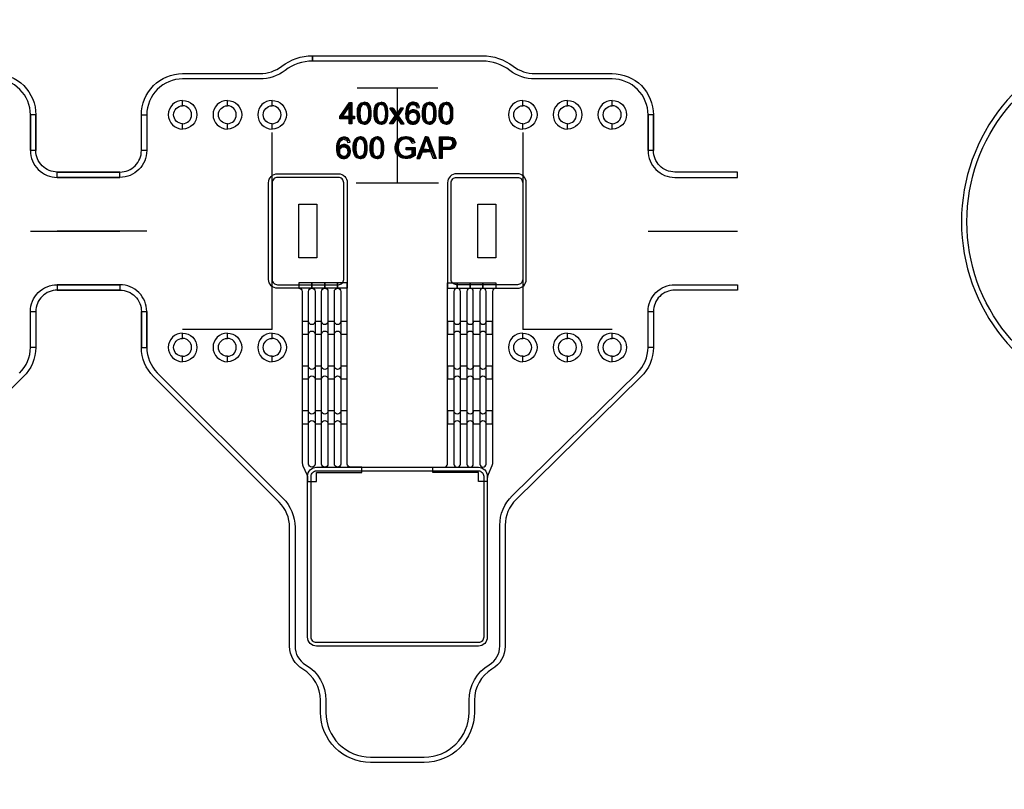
# Model space of a CAD drawing. Extents: x -63500 to 63500, y -63500 to 63500.
# Tile 27 of 256: x -20611 to -15111, y -32822 to -28521. Entities that reach past the tile are written whole.
import ezdxf

# ---------------------------------------------------------------- set-up
doc = ezdxf.new("R2010")
doc.units = 13
doc.header["$MEASUREMENT"] = 0
for name, color, linetype in [('1_Metal', 2, 'Continuous'), ('2_Electrodes', 5, 'Continuous'), ('3_Outline', 4, 'Continuous')]:
    doc.layers.add(name, color=color, linetype=linetype)
doc.styles.get("Standard").update_dxf_attribs({"font": 'arial.ttf'})

msp = doc.modelspace()

# ---------------------------------------------------------------- linework, layer by layer
for p, q in [((-18726, -28901.9), (-18276, -28901.9)), ((-18501, -29431.9), (-18501, -28901.9)), ((-19201, -30251.9), (-19201, -29151.9)), ((-17801, -29151.9), (-17801, -30251.9)), ((-18731, -29431.9), (-18271, -29431.9)), ((-20551, -29701.9), (-20051, -29701.9)), ((-19901, -29701.9), (-20401, -29701.9)), ((-17101, -29701.9), (-16601, -29701.9)), ((-19451, -30251.9), (-19701, -30251.9)), ((-19201, -30251.9), (-19451, -30251.9)), ((-17551, -30251.9), (-17801, -30251.9)), ((-17301, -30251.9), (-17551, -30251.9))]:
    msp.add_line(p, q)
for points in [[(-19051, -29851.9), (-19051, -29551.9), (-18951, -29551.9), (-18951, -29851.9)], [(-18051, -29851.9), (-18051, -29551.9), (-17951, -29551.9), (-17951, -29851.9)]]:
    msp.add_lwpolyline(points, close=True)
for radius in [50000, 47500, 45000]:
    msp.add_circle((0, 0), radius)
at = {"layer": '1_Metal'}
msp.add_line((-18781, -30021.9), (-18781, -30021.9), dxfattribs=at)
for points in [[(-50000, 0, 1), (50000, 0), (51000, 0, -1), (-51000, 0)], [(-19221, -29431.9, -0.414214), (-19171, -29381.9), (-18831, -29381.9, -0.414214), (-18781, -29431.9), (-18781, -30021.9), (-19171, -30021.9, -0.414214), (-19221, -29971.9)], [(-17781, -29431.9, 0.414214), (-17831, -29381.9), (-18171, -29381.9, 0.414214), (-18221, -29431.9), (-18221, -30021.9), (-17831, -30021.9, 0.414214), (-17781, -29971.9)], [(-18953, -31101.9), (-18953, -31051.9), (-18699, -31051.9), (-18699, -31021.9), (-18763, -31021.9, -0.414214), (-18781, -31003.9), (-18781, -29991.9), (-18835, -29991.9), (-18835, -30021.9, -0.414214), (-18817, -30039.9), (-18817, -31003.9, -1), (-18853, -31003.9), (-18853, -30039.9, -0.414214), (-18835, -30021.9), (-18835, -30021.9), (-18835, -29991.9), (-18907, -29991.9), (-18907, -30021.9, -0.414214), (-18889, -30039.9), (-18889, -31003.9, -1), (-18925, -31003.9), (-18925, -30039.9, -0.414214), (-18907, -30021.9), (-18907, -30021.9), (-18907, -29991.9), (-18979, -29991.9), (-18979, -30021.9, -0.414214), (-18961, -30039.9), (-18961, -31003.9, -1), (-18997, -31003.9), (-18997, -30039.9, -0.414214), (-18979, -30021.9), (-18979, -30021.9), (-18979, -29991.9), (-19051, -29991.9), (-19051, -30021.9, -0.414214), (-19033, -30039.9), (-19033, -30993.4, 0.104248), (-19028.7, -31013.6), (-19007.2, -31062.3, -0.104248), (-19003, -31082.5), (-19003, -31101.9)], [(-18049, -31101.9), (-18049, -31051.9), (-18303, -31051.9), (-18303, -31021.9), (-18239, -31021.9, 0.414214), (-18221, -31003.9), (-18221, -29991.9), (-18167, -29991.9), (-18167, -30021.9, 0.414214), (-18185, -30039.9), (-18185, -31003.9, 1), (-18149, -31003.9), (-18149, -30039.9, 0.414214), (-18167, -30021.9), (-18167, -30021.9), (-18167, -29991.9), (-18095, -29991.9), (-18095, -30021.9, 0.414214), (-18113, -30039.9), (-18113, -31003.9, 1), (-18077, -31003.9), (-18077, -30039.9, 0.414214), (-18095, -30021.9), (-18095, -30021.9), (-18095, -29991.9), (-18023, -29991.9), (-18023, -30021.9, 0.414214), (-18041, -30039.9), (-18041, -31003.9, 1), (-18005, -31003.9), (-18005, -30039.9, 0.414214), (-18023, -30021.9), (-18023, -30021.9), (-18023, -29991.9), (-17951, -29991.9), (-17951, -30021.9, 0.414214), (-17969, -30039.9), (-17969, -30993.4, -0.104248), (-17973.2, -31013.6), (-17994.7, -31062.3, 0.104248), (-17999, -31082.5), (-17999, -31101.9)], [(-18997, -30206.7), (-19033, -30206.7), (-19033, -30278.7), (-18997, -30278.7, -0.414214), (-18979, -30260.7), (-18979, -30260.7, -0.414214), (-18961, -30278.7), (-18925, -30278.7, -0.414214), (-18907, -30260.7), (-18907, -30260.7, -0.414214), (-18889, -30278.7), (-18853, -30278.7, -0.414214), (-18835, -30260.7), (-18835, -30260.7, -0.414214), (-18817, -30278.7), (-18781, -30278.7), (-18781, -30206.7), (-18817, -30206.7, -0.414214), (-18835, -30224.7), (-18835, -30224.7, -0.414214), (-18853, -30206.7), (-18889, -30206.7, -0.414214), (-18907, -30224.7), (-18907, -30224.7, -0.414214), (-18925, -30206.7), (-18961, -30206.7, -0.414214), (-18979, -30224.7), (-18979, -30224.7, -0.414214)], [(-18185, -30206.7), (-18221, -30206.7), (-18221, -30278.7), (-18185, -30278.7, -0.414214), (-18167, -30260.7), (-18167, -30260.7, -0.414214), (-18149, -30278.7), (-18113, -30278.7, -0.414214), (-18095, -30260.7), (-18095, -30260.7, -0.414214), (-18077, -30278.7), (-18041, -30278.7, -0.414214), (-18023, -30260.7), (-18023, -30260.7, -0.414214), (-18005, -30278.7), (-17969, -30278.7), (-17969, -30206.7), (-18005, -30206.7, -0.414214), (-18023, -30224.7), (-18023, -30224.7, -0.414214), (-18041, -30206.7), (-18077, -30206.7, -0.414214), (-18095, -30224.7), (-18095, -30224.7, -0.414214), (-18113, -30206.7), (-18149, -30206.7, -0.414214), (-18167, -30224.7), (-18167, -30224.7, -0.414214)], [(-18997, -30456.7), (-19033, -30456.7), (-19033, -30528.7), (-18997, -30528.7, -0.414214), (-18979, -30510.7), (-18979, -30510.7, -0.414214), (-18961, -30528.7), (-18925, -30528.7, -0.414214), (-18907, -30510.7), (-18907, -30510.7, -0.414214), (-18889, -30528.7), (-18853, -30528.7, -0.414214), (-18835, -30510.7), (-18835, -30510.7, -0.414214), (-18817, -30528.7), (-18781, -30528.7), (-18781, -30456.7), (-18817, -30456.7, -0.414214), (-18835, -30474.7), (-18835, -30474.7, -0.414214), (-18853, -30456.7), (-18889, -30456.7, -0.414214), (-18907, -30474.7), (-18907, -30474.7, -0.414214), (-18925, -30456.7), (-18961, -30456.7, -0.414214), (-18979, -30474.7), (-18979, -30474.7, -0.414214)], [(-18185, -30456.7), (-18221, -30456.7), (-18221, -30528.7), (-18185, -30528.7, -0.414214), (-18167, -30510.7), (-18167, -30510.7, -0.414214), (-18149, -30528.7), (-18113, -30528.7, -0.414214), (-18095, -30510.7), (-18095, -30510.7, -0.414214), (-18077, -30528.7), (-18041, -30528.7, -0.414214), (-18023, -30510.7), (-18023, -30510.7, -0.414214), (-18005, -30528.7), (-17969, -30528.7), (-17969, -30456.7), (-18005, -30456.7, -0.414214), (-18023, -30474.7), (-18023, -30474.7, -0.414214), (-18041, -30456.7), (-18077, -30456.7, -0.414214), (-18095, -30474.7), (-18095, -30474.7, -0.414214), (-18113, -30456.7), (-18149, -30456.7, -0.414214), (-18167, -30474.7), (-18167, -30474.7, -0.414214)], [(-18997, -30706.7), (-19033, -30706.7), (-19033, -30778.7), (-18997, -30778.7, -0.414214), (-18979, -30760.7), (-18979, -30760.7, -0.414214), (-18961, -30778.7), (-18925, -30778.7, -0.414214), (-18907, -30760.7), (-18907, -30760.7, -0.414214), (-18889, -30778.7), (-18853, -30778.7, -0.414214), (-18835, -30760.7), (-18835, -30760.7, -0.414214), (-18817, -30778.7), (-18781, -30778.7), (-18781, -30706.7), (-18817, -30706.7, -0.414214), (-18835, -30724.7), (-18835, -30724.7, -0.414214), (-18853, -30706.7), (-18889, -30706.7, -0.414214), (-18907, -30724.7), (-18907, -30724.7, -0.414214), (-18925, -30706.7), (-18961, -30706.7, -0.414214), (-18979, -30724.7), (-18979, -30724.7, -0.414214)], [(-18185, -30706.7), (-18221, -30706.7), (-18221, -30778.7), (-18185, -30778.7, -0.414214), (-18167, -30760.7), (-18167, -30760.7, -0.414214), (-18149, -30778.7), (-18113, -30778.7, -0.414214), (-18095, -30760.7), (-18095, -30760.7, -0.414214), (-18077, -30778.7), (-18041, -30778.7, -0.414214), (-18023, -30760.7), (-18023, -30760.7, -0.414214), (-18005, -30778.7), (-17969, -30778.7), (-17969, -30706.7), (-18005, -30706.7, -0.414214), (-18023, -30724.7), (-18023, -30724.7, -0.414214), (-18041, -30706.7), (-18077, -30706.7, -0.414214), (-18095, -30724.7), (-18095, -30724.7, -0.414214), (-18113, -30706.7), (-18149, -30706.7, -0.414214), (-18167, -30724.7), (-18167, -30724.7, -0.414214)], [(-18049, -31021.9, -0.414214), (-17999, -31071.9), (-17999, -31971.9, -0.414214), (-18049, -32021.9), (-18953, -32021.9, -0.414214), (-19003, -31971.9), (-19003, -31071.9, -0.414214), (-18953, -31021.9), (-18049, -31021.9)]]:
    msp.add_lwpolyline(points, format="xyb", close=True, dxfattribs=at)
for points in [[(-18756.2, -29102.5), (-18770.7, -29102.5), (-18770.7, -29006.4), (-18808.3, -29060.2), (-18770.7, -29060.2), (-18770.7, -29074.2), (-18823.1, -29074.2), (-18823.1, -29060.8), (-18768.1, -28982.6), (-18756.2, -28982.6), (-18756.2, -29060.2), (-18740.1, -29060.2), (-18740.1, -29074.2), (-18756.2, -29074.2)], [(-18686.4, -29104.2), (-18692.6, -29104.2), (-18704.5, -29100.4), (-18712.3, -29093.4), (-18718.7, -29083.6), (-18722.9, -29070.6), (-18724.8, -29057.1), (-18724.8, -29032.4), (-18723.2, -29017.3), (-18719, -29004.4), (-18711.6, -28992.9), (-18702.7, -28986), (-18692.7, -28982.5), (-18686.4, -28982.4), (-18686.4, -28994.4), (-18692.5, -28995.3), (-18699.3, -28999.2), (-18705.3, -29007.7), (-18708.4, -29019.1), (-18709.7, -29029), (-18710.3, -29038.7), (-18710.3, -29048.3), (-18709.8, -29057.2), (-18708.9, -29066), (-18706.8, -29075.6), (-18703.3, -29083.1), (-18697.8, -29088.8), (-18691.9, -29091.7), (-18686.4, -29092.6)], [(-18686.4, -29104.2), (-18680.2, -29104.2), (-18668.3, -29100.4), (-18660.5, -29093.4), (-18654, -29083.6), (-18649.8, -29070.6), (-18647.9, -29057.1), (-18647.9, -29032.4), (-18649.6, -29017.3), (-18653.8, -29004.4), (-18661.1, -28992.9), (-18670, -28986), (-18680, -28982.5), (-18686.4, -28982.4), (-18686.4, -28994.4), (-18680.3, -28995.3), (-18673.4, -28999.2), (-18667.4, -29007.7), (-18664.3, -29019.1), (-18663, -29029), (-18662.4, -29038.7), (-18662.4, -29048.3), (-18662.9, -29057.2), (-18663.9, -29066), (-18665.9, -29075.6), (-18669.5, -29083.1), (-18675, -29088.8), (-18680.8, -29091.7), (-18686.4, -29092.6)], [(-18592.5, -29104.2), (-18598.7, -29104.2), (-18610.6, -29100.4), (-18618.4, -29093.4), (-18624.9, -29083.6), (-18629.1, -29070.6), (-18630.9, -29057.1), (-18630.9, -29032.4), (-18629.3, -29017.3), (-18625.1, -29004.4), (-18617.8, -28992.9), (-18608.9, -28986), (-18598.8, -28982.5), (-18592.5, -28982.4), (-18592.5, -28994.4), (-18598.6, -28995.3), (-18605.5, -28999.2), (-18611.5, -29007.7), (-18614.6, -29019.1), (-18615.9, -29029), (-18616.5, -29038.7), (-18616.5, -29048.3), (-18616, -29057.2), (-18615, -29066), (-18613, -29075.6), (-18609.4, -29083.1), (-18603.9, -29088.8), (-18598.1, -29091.7), (-18592.5, -29092.6)], [(-18592.5, -29104.2), (-18586.3, -29104.2), (-18574.4, -29100.4), (-18566.6, -29093.4), (-18560.2, -29083.6), (-18556, -29070.6), (-18554.1, -29057.1), (-18554.1, -29032.4), (-18555.7, -29017.3), (-18559.9, -29004.4), (-18567.2, -28992.9), (-18576.2, -28986), (-18586.2, -28982.5), (-18592.5, -28982.4), (-18592.5, -28994.4), (-18586.4, -28995.3), (-18579.5, -28999.2), (-18573.6, -29007.7), (-18570.4, -29019.1), (-18569.1, -29029), (-18568.5, -29038.7), (-18568.5, -29048.3), (-18569, -29057.2), (-18570, -29066), (-18572.1, -29075.6), (-18575.6, -29083.1), (-18581.1, -29088.8), (-18586.9, -29091.7), (-18592.5, -29092.6)], [(-18392.6, -29013), (-18378, -29011.5), (-18380.9, -28999.9), (-18387.8, -28991), (-18395.4, -28985.4), (-18404.4, -28982.5), (-18411.1, -28982.1), (-18416.7, -28982.3), (-18424, -28983.5), (-18432.5, -28987.1), (-18439.4, -28992.6), (-18446.3, -29001.5), (-18450, -29010), (-18452.9, -29020.5), (-18454.6, -29031.1), (-18455.3, -29046.2), (-18454.9, -29057.6), (-18453.5, -29068.5), (-18451.1, -29077.5), (-18447.2, -29085.9), (-18442.1, -29092.6), (-18436.4, -29097.5), (-18428.1, -29102), (-18420, -29104.1), (-18413.7, -29104.5), (-18407.7, -29104.1), (-18400.6, -29102.4), (-18394, -29099.3), (-18388.4, -29094.9), (-18383.5, -29089.1), (-18379.8, -29082.2), (-18377.3, -29074.9), (-18376.1, -29066.8), (-18376.1, -29059.6), (-18377.5, -29051.1), (-18380, -29044.6), (-18383.9, -29038.3), (-18388.9, -29033.1), (-18395.6, -29028.4), (-18402, -29025.9), (-18406.9, -29024.9), (-18411.4, -29024.7), (-18414.5, -29024.8), (-18418.2, -29025.3), (-18421.7, -29026.2), (-18426.7, -29028.2), (-18432, -29031.4), (-18435.4, -29034.4), (-18438.9, -29038.2), (-18440.6, -29040.5), (-18438.2, -29066.1), (-18438.2, -29061.1), (-18437.7, -29057.3), (-18436.5, -29053.1), (-18433.5, -29047.5), (-18429.5, -29043.1), (-18424.3, -29039.7), (-18417.5, -29037.8), (-18412.1, -29037.8), (-18405.3, -29039.3), (-18398.9, -29043.7), (-18394.7, -29049), (-18392.1, -29055.5), (-18391.2, -29062.7), (-18391.2, -29068), (-18392.7, -29075.5), (-18395.2, -29081.3), (-18399.4, -29086.9), (-18404.7, -29090.2), (-18410.1, -29092), (-18413.9, -29092.4), (-18419.2, -29091.7), (-18424.4, -29089.7), (-18430.3, -29085.4), (-18434.5, -29079.4), (-18437.3, -29072), (-18438.2, -29066.1), (-18440.6, -29040.5), (-18440.6, -29035.3), (-18440, -29029.4), (-18438.8, -29020.8), (-18436.3, -29012.7), (-18432.8, -29005.9), (-18428.2, -29000.4), (-18423.8, -28997), (-18419, -28994.8), (-18413.5, -28994.2), (-18408.9, -28994.6), (-18403.4, -28996.5), (-18398.7, -29000.1), (-18395.2, -29005.4), (-18392.6, -29013)], [(-18322.8, -29104.2), (-18329, -29104.2), (-18340.9, -29100.4), (-18348.7, -29093.4), (-18355.2, -29083.6), (-18359.4, -29070.6), (-18361.3, -29057.1), (-18361.3, -29032.4), (-18359.6, -29017.3), (-18355.4, -29004.4), (-18348.1, -28992.9), (-18339.2, -28986), (-18329.2, -28982.5), (-18322.8, -28982.4), (-18322.8, -28994.4), (-18328.9, -28995.3), (-18335.8, -28999.2), (-18341.8, -29007.7), (-18344.9, -29019.1), (-18346.2, -29029), (-18346.8, -29038.7), (-18346.8, -29048.3), (-18346.3, -29057.2), (-18345.3, -29066), (-18343.3, -29075.6), (-18339.7, -29083.1), (-18334.2, -29088.8), (-18328.4, -29091.7), (-18322.8, -29092.6)], [(-18322.8, -29104.2), (-18316.6, -29104.2), (-18304.8, -29100.4), (-18296.9, -29093.4), (-18290.5, -29083.6), (-18286.3, -29070.6), (-18284.4, -29057.1), (-18284.4, -29032.4), (-18286, -29017.3), (-18290.3, -29004.4), (-18297.6, -28992.9), (-18306.5, -28986), (-18316.5, -28982.5), (-18322.8, -28982.4), (-18322.8, -28994.4), (-18316.7, -28995.3), (-18309.9, -28999.2), (-18303.9, -29007.7), (-18300.8, -29019.1), (-18299.5, -29029), (-18298.9, -29038.7), (-18298.9, -29048.3), (-18299.4, -29057.2), (-18300.3, -29066), (-18302.4, -29075.6), (-18305.9, -29083.1), (-18311.4, -29088.8), (-18317.3, -29091.7), (-18322.8, -29092.6)], [(-18229, -29104.2), (-18235.2, -29104.2), (-18247.1, -29100.4), (-18254.9, -29093.4), (-18261.3, -29083.6), (-18265.6, -29070.6), (-18267.4, -29057.1), (-18267.4, -29032.4), (-18265.8, -29017.3), (-18261.6, -29004.4), (-18254.3, -28992.9), (-18245.4, -28986), (-18235.3, -28982.5), (-18229, -28982.4), (-18229, -28994.4), (-18235.1, -28995.3), (-18242, -28999.2), (-18247.9, -29007.7), (-18251.1, -29019.1), (-18252.4, -29029), (-18253, -29038.7), (-18253, -29048.3), (-18252.5, -29057.2), (-18251.5, -29066), (-18249.5, -29075.6), (-18245.9, -29083.1), (-18240.4, -29088.8), (-18234.6, -29091.7), (-18229, -29092.6)], [(-18229, -29104.2), (-18222.8, -29104.2), (-18210.9, -29100.4), (-18203.1, -29093.4), (-18196.7, -29083.6), (-18192.4, -29070.6), (-18190.6, -29057.1), (-18190.6, -29032.4), (-18192.2, -29017.3), (-18196.4, -29004.4), (-18203.7, -28992.9), (-18212.6, -28986), (-18222.7, -28982.5), (-18229, -28982.4), (-18229, -28994.4), (-18222.9, -28995.3), (-18216, -28999.2), (-18210.1, -29007.7), (-18206.9, -29019.1), (-18205.6, -29029), (-18205, -29038.7), (-18205, -29048.3), (-18205.5, -29057.2), (-18206.5, -29066), (-18208.5, -29075.6), (-18212.1, -29083.1), (-18217.6, -29088.8), (-18223.4, -29091.7), (-18229, -29092.6)], [(-18542.5, -29015.8), (-18524.5, -29015.8), (-18504.4, -29045.9), (-18504.4, -29069.3), (-18526.9, -29102.7), (-18544.7, -29102.7), (-18513, -29057.8), (-18542.5, -29015.8)], [(-18466.2, -29015.8), (-18484.2, -29015.8), (-18504.4, -29045.9), (-18504.4, -29069.3), (-18481.8, -29102.7), (-18464, -29102.7), (-18495.7, -29057.8), (-18466.2, -29015.8)], [(-18779.8, -29207.3), (-18765.5, -29205.9), (-18768.4, -29194.5), (-18775.1, -29185.8), (-18782.5, -29180.4), (-18791.3, -29177.5), (-18797.9, -29177), (-18803.4, -29177.3), (-18810.6, -29178.5), (-18818.9, -29182), (-18825.6, -29187.4), (-18832.4, -29196.1), (-18836, -29204.4), (-18838.9, -29214.7), (-18840.5, -29225.1), (-18841.2, -29239.9), (-18840.8, -29251), (-18839.4, -29261.7), (-18837, -29270.5), (-18833.3, -29278.7), (-18828.3, -29285.3), (-18822.7, -29290.1), (-18814.5, -29294.5), (-18806.6, -29296.5), (-18800.5, -29297), (-18794.6, -29296.6), (-18787.7, -29294.9), (-18781.1, -29291.8), (-18775.7, -29287.5), (-18770.9, -29281.9), (-18767.2, -29275.1), (-18764.8, -29267.9), (-18763.7, -29260), (-18763.7, -29252.9), (-18765, -29244.7), (-18767.5, -29238.3), (-18771.3, -29232.1), (-18776.2, -29227), (-18782.7, -29222.4), (-18789, -29219.9), (-18793.8, -29219), (-18798.2, -29218.8), (-18801.3, -29218.9), (-18804.9, -29219.4), (-18808.2, -29220.3), (-18813.2, -29222.2), (-18818.3, -29225.3), (-18821.7, -29228.3), (-18825.2, -29232), (-18826.7, -29234.3), (-18824.4, -29259.3), (-18824.4, -29254.4), (-18823.9, -29250.8), (-18822.8, -29246.6), (-18819.9, -29241.1), (-18815.9, -29236.8), (-18810.9, -29233.5), (-18804.1, -29231.6), (-18798.9, -29231.6), (-18792.3, -29233.1), (-18785.9, -29237.4), (-18781.9, -29242.6), (-18779.3, -29248.9), (-18778.4, -29256), (-18778.4, -29261.2), (-18779.9, -29268.5), (-18782.4, -29274.3), (-18786.5, -29279.7), (-18791.6, -29283), (-18796.9, -29284.7), (-18800.7, -29285.1), (-18805.8, -29284.5), (-18811, -29282.4), (-18816.7, -29278.2), (-18820.8, -29272.4), (-18823.6, -29265.1), (-18824.4, -29259.3), (-18826.7, -29234.3), (-18826.7, -29229.2), (-18826.2, -29223.4), (-18825, -29215), (-18822.6, -29207), (-18819.1, -29200.4), (-18814.6, -29195), (-18810.3, -29191.7), (-18805.6, -29189.5), (-18800.2, -29188.9), (-18795.7, -29189.3), (-18790.3, -29191.2), (-18785.7, -29194.7), (-18782.3, -29199.9), (-18779.8, -29207.3)], [(-18708.9, -29297.2), (-18715.1, -29297.2), (-18727, -29293.3), (-18734.8, -29286.4), (-18741.2, -29276.6), (-18745.4, -29263.6), (-18747.3, -29250), (-18747.3, -29225.4), (-18745.7, -29210.3), (-18741.5, -29197.4), (-18734.2, -29185.8), (-18725.2, -29178.9), (-18715.2, -29175.4), (-18708.9, -29175.3), (-18708.9, -29187.3), (-18715, -29188.3), (-18721.9, -29192.1), (-18727.8, -29200.6), (-18731, -29212), (-18732.3, -29221.9), (-18732.8, -29231.7), (-18732.8, -29241.2), (-18732.4, -29250.2), (-18731.4, -29259), (-18729.3, -29268.5), (-18725.8, -29276), (-18720.3, -29281.7), (-18714.5, -29284.7), (-18708.9, -29285.6)], [(-18708.9, -29297.2), (-18702.7, -29297.2), (-18690.8, -29293.3), (-18683, -29286.4), (-18676.5, -29276.6), (-18672.3, -29263.6), (-18670.5, -29250), (-18670.5, -29225.4), (-18672.1, -29210.3), (-18676.3, -29197.4), (-18683.6, -29185.8), (-18692.5, -29178.9), (-18702.6, -29175.4), (-18708.9, -29175.3), (-18708.9, -29187.3), (-18702.8, -29188.3), (-18695.9, -29192.1), (-18689.9, -29200.6), (-18686.8, -29212), (-18685.5, -29221.9), (-18684.9, -29231.7), (-18684.9, -29241.2), (-18685.4, -29250.2), (-18686.4, -29259), (-18688.4, -29268.5), (-18692, -29276), (-18697.5, -29281.7), (-18703.3, -29284.7), (-18708.9, -29285.6)], [(-18615, -29297.2), (-18621.2, -29297.2), (-18633.1, -29293.3), (-18640.9, -29286.4), (-18647.4, -29276.6), (-18651.6, -29263.6), (-18653.4, -29250), (-18653.4, -29225.4), (-18651.8, -29210.3), (-18647.6, -29197.4), (-18640.3, -29185.8), (-18631.4, -29178.9), (-18621.4, -29175.4), (-18615, -29175.3), (-18615, -29187.3), (-18621.1, -29188.3), (-18628, -29192.1), (-18634, -29200.6), (-18637.1, -29212), (-18638.4, -29221.9), (-18639, -29231.7), (-18639, -29241.2), (-18638.5, -29250.2), (-18637.5, -29259), (-18635.5, -29268.5), (-18631.9, -29276), (-18626.4, -29281.7), (-18620.6, -29284.7), (-18615, -29285.6)], [(-18615, -29297.2), (-18608.8, -29297.2), (-18596.9, -29293.3), (-18589.1, -29286.4), (-18582.7, -29276.6), (-18578.5, -29263.6), (-18576.6, -29250), (-18576.6, -29225.4), (-18578.2, -29210.3), (-18582.4, -29197.4), (-18589.8, -29185.8), (-18598.7, -29178.9), (-18608.7, -29175.4), (-18615, -29175.3), (-18615, -29187.3), (-18608.9, -29188.3), (-18602.1, -29192.1), (-18596.1, -29200.6), (-18593, -29212), (-18591.6, -29221.9), (-18591.1, -29231.7), (-18591.1, -29241.2), (-18591.6, -29250.2), (-18592.5, -29259), (-18594.6, -29268.5), (-18598.1, -29276), (-18603.6, -29281.7), (-18609.5, -29284.7), (-18615, -29285.6)], [(-18453, -29248.3), (-18453, -29234.3), (-18402.3, -29234.3), (-18402.3, -29278.7), (-18415.5, -29287.9), (-18429.5, -29293.8), (-18443.2, -29297.2), (-18457.8, -29297.2), (-18470, -29295.2), (-18482.3, -29291), (-18497.2, -29280), (-18505.6, -29268.7), (-18511, -29254.4), (-18513, -29239.9), (-18513, -29232.9), (-18511.6, -29220.6), (-18508.4, -29209.3), (-18502.8, -29197.9), (-18494.5, -29187.8), (-18487, -29182.1), (-18478.4, -29177.9), (-18467.5, -29174.7), (-18456.2, -29173.4), (-18449.5, -29173.4), (-18439.3, -29174.4), (-18429.1, -29177.9), (-18421.8, -29181.7), (-18415.1, -29187), (-18408.8, -29196.2), (-18403.9, -29209.2), (-18418.3, -29213.1), (-18421.8, -29203.5), (-18427.5, -29195.6), (-18435.3, -29190.6), (-18443.9, -29187.9), (-18453, -29187), (-18461.4, -29187.7), (-18470.2, -29189.7), (-18477.9, -29193.5), (-18484.5, -29198.8), (-18488.8, -29204.4), (-18493.1, -29212.9), (-18495.8, -29222.9), (-18496.8, -29231.2), (-18496.8, -29239.2), (-18495.4, -29250.2), (-18492.4, -29259.7), (-18486.4, -29269.4), (-18478.8, -29275.9), (-18470, -29280.4), (-18461.2, -29282.5), (-18453.6, -29283.2), (-18450.9, -29283.2), (-18443.6, -29282.4), (-18435, -29280.2), (-18426.1, -29276.2), (-18417.8, -29270.8), (-18417.8, -29248.3), (-18453, -29248.3)], [(-18337.9, -29188.3), (-18337.9, -29175.7), (-18346, -29175.7), (-18392.1, -29296.3), (-18375.2, -29296.3), (-18361.7, -29259), (-18337.9, -29259), (-18337.9, -29245.5), (-18357.3, -29245.5), (-18337.9, -29188.3)], [(-18337.9, -29188.3), (-18337.9, -29175.7), (-18329.8, -29175.7), (-18283.7, -29296.3), (-18300.6, -29296.3), (-18314.1, -29259), (-18337.9, -29259), (-18337.9, -29245.5), (-18318.5, -29245.5), (-18337.9, -29188.3)], [(-18266.8, -29295.8), (-18266.8, -29175.3), (-18214, -29175.3), (-18202.5, -29176.8), (-18194.2, -29179.1), (-18186.7, -29183.7), (-18180.2, -29191.6), (-18176.8, -29199.4), (-18175.3, -29207.2), (-18175.3, -29212.1), (-18176.6, -29221), (-18179.8, -29228.9), (-18186, -29236.9), (-18194, -29242.4), (-18203.9, -29245.3), (-18215.6, -29246.7), (-18250.8, -29246.7), (-18250.8, -29232.5), (-18216.3, -29232.5), (-18206.5, -29230.8), (-18199.1, -29227.5), (-18194.7, -29222.7), (-18192.2, -29216.2), (-18191.8, -29210.6), (-18192.4, -29205), (-18195.5, -29197.9), (-18200.3, -29193.2), (-18205.4, -29190.8), (-18211.8, -29189.9), (-18250.8, -29189.9), (-18250.8, -29295.8), (-18266.8, -29295.8)]]:
    msp.add_lwpolyline(points, close=True, dxfattribs=at)
at = {"layer": '2_Electrodes'}
for points in [[(47500, 0, -1), (-47500, 0), (-51000, 0, 1), (51000, 0)], [(-20551, -29251.9), (-20551, -29051.9, 0.414214), (-20751, -28851.9), (-21182.7, -28851.9, -0.165811), (-21323.3, -28804, 0.165811), (-21476, -28751.9), (-22426, -28751.9), (-22426, -28721.9), (-21476, -28721.9, -0.165811), (-21304.9, -28780.3, 0.165811), (-21182.7, -28821.9), (-20751, -28821.9, -0.414214), (-20521, -29051.9), (-20521, -29251.9)], [(-19931, -29251.9), (-19931, -29051.9, -0.414214), (-19701, -28821.9), (-19269.2, -28821.9, 0.165811), (-19147.1, -28780.3, -0.165811), (-18976, -28721.9), (-18976, -28751.9, 0.165811), (-19128.7, -28804, -0.165811), (-19269.2, -28851.9), (-19701, -28851.9, 0.414214), (-19901, -29051.9), (-19901, -29251.9)], [(-17101, -29251.9), (-17101, -29051.9, 0.414214), (-17301, -28851.9), (-17732.7, -28851.9, -0.165811), (-17873.3, -28804, 0.165811), (-18026, -28751.9), (-18976, -28751.9), (-18976, -28721.9), (-18026, -28721.9, -0.165811), (-17854.9, -28780.3, 0.165811), (-17732.7, -28821.9), (-17301, -28821.9, -0.414214), (-17071, -29051.9), (-17071, -29251.9)], [(-19701, -28971.9, 1), (-19701, -29131.9), (-19701, -29101.9, -1), (-19701, -29001.9)], [(-19701, -28971.9, -1), (-19701, -29131.9), (-19701, -29101.9, 1), (-19701, -29001.9)], [(-19451, -28971.9, 1), (-19451, -29131.9), (-19451, -29101.9, -1), (-19451, -29001.9)], [(-19451, -28971.9, -1), (-19451, -29131.9), (-19451, -29101.9, 1), (-19451, -29001.9)], [(-19201, -28971.9, 1), (-19201, -29131.9), (-19201, -29101.9, -1), (-19201, -29001.9)], [(-19201, -28971.9, -1), (-19201, -29131.9), (-19201, -29101.9, 1), (-19201, -29001.9)], [(-17801, -28971.9, 1), (-17801, -29131.9), (-17801, -29101.9, -1), (-17801, -29001.9)], [(-17801, -28971.9, -1), (-17801, -29131.9), (-17801, -29101.9, 1), (-17801, -29001.9)], [(-17551, -28971.9, 1), (-17551, -29131.9), (-17551, -29101.9, -1), (-17551, -29001.9)], [(-17551, -28971.9, -1), (-17551, -29131.9), (-17551, -29101.9, 1), (-17551, -29001.9)], [(-17301, -28971.9, 1), (-17301, -29131.9), (-17301, -29101.9, -1), (-17301, -29001.9)], [(-17301, -28971.9, -1), (-17301, -29131.9), (-17301, -29101.9, 1), (-17301, -29001.9)], [(-20551, -29251.9, 0.414214), (-20401, -29401.9), (-20051, -29401.9), (-20051, -29371.9), (-20401, -29371.9, -0.414214), (-20521, -29251.9), (-20521, -29051.9), (-20551, -29051.9)], [(-19901, -29251.9, -0.414214), (-20051, -29401.9), (-20401, -29401.9), (-20401, -29371.9), (-20051, -29371.9, 0.414214), (-19931, -29251.9), (-19931, -29051.9), (-19901, -29051.9)], [(-17101, -29251.9, 0.414214), (-16951, -29401.9), (-16601, -29401.9), (-16601, -29371.9), (-16951, -29371.9, -0.414214), (-17071, -29251.9), (-17071, -29051.9), (-17101, -29051.9)], [(-19171, -30001.9), (-18831, -30001.9, 0.414214), (-18801, -29971.9), (-18801, -29431.9, 0.414214), (-18831, -29401.9), (-19171, -29401.9, 0.414214), (-19201, -29431.9), (-19201, -29971.9, 0.414214)], [(-17831, -30001.9), (-18171, -30001.9, -0.414214), (-18201, -29971.9), (-18201, -29431.9, -0.414214), (-18171, -29401.9), (-17831, -29401.9, -0.414214), (-17801, -29431.9), (-17801, -29971.9, -0.414214)], [(-20401, -30001.9), (-20051, -30001.9), (-20051, -30031.9), (-20401, -30031.9, 0.414214), (-20521, -30151.9), (-20521, -30351.9), (-20551, -30351.9), (-20551, -30151.9, -0.414214)], [(-20051, -30001.9), (-20401, -30001.9), (-20401, -30031.9), (-20051, -30031.9, -0.414214), (-19931, -30151.9), (-19931, -30351.9), (-19901, -30351.9), (-19901, -30151.9, 0.414214)], [(-16951, -30001.9), (-16601, -30001.9), (-16601, -30031.9), (-16951, -30031.9, 0.414214), (-17071, -30151.9), (-17071, -30351.9), (-17101, -30351.9), (-17101, -30151.9, -0.414214)], [(-17071, -30151.9), (-17071, -30351.9, -0.203475), (-17141.2, -30517.4), (-17839.2, -31203.2, 0.201193), (-17899, -31345.9), (-17899, -32021.9, -0.265291), (-17972.7, -32151.1, 0.265291), (-18071, -32323.3), (-18071, -32391.9, -0.414214), (-18351, -32671.9), (-18651, -32671.9, -0.414214), (-18931, -32391.9), (-18931, -32323.3, 0.265291), (-19029.3, -32151.1, -0.265291), (-19103, -32021.9), (-19103, -31358.1, 0.198912), (-19161.6, -31216.6), (-19863.6, -30514.6, -0.198912), (-19931, -30351.9), (-19931, -30151.9), (-19901, -30151.9), (-19901, -30351.9, 0.198912), (-19842.4, -30493.4), (-19140.4, -31195.4, -0.198912), (-19073, -31358.1), (-19073, -32021.9, 0.265291), (-19014, -32125.3, -0.265291), (-18901, -32323.3), (-18901, -32391.9, 0.414214), (-18651, -32641.9), (-18351, -32641.9, 0.414214), (-18101, -32391.9), (-18101, -32323.3, -0.265291), (-17988, -32125.3, 0.265291), (-17929, -32021.9), (-17929, -31345.9, -0.201193), (-17860.2, -31181.8), (-17162.1, -30495.8, 0.203475), (-17101, -30351.9), (-17101, -30151.9)], [(-19701, -30271.9, 1), (-19701, -30431.9), (-19701, -30401.9, -1), (-19701, -30301.9)], [(-19701, -30271.9, -1), (-19701, -30431.9), (-19701, -30401.9, 1), (-19701, -30301.9)], [(-19451, -30271.9, 1), (-19451, -30431.9), (-19451, -30401.9, -1), (-19451, -30301.9)], [(-19451, -30271.9, -1), (-19451, -30431.9), (-19451, -30401.9, 1), (-19451, -30301.9)], [(-19201, -30271.9, 1), (-19201, -30431.9), (-19201, -30401.9, -1), (-19201, -30301.9)], [(-19201, -30271.9, -1), (-19201, -30431.9), (-19201, -30401.9, 1), (-19201, -30301.9)], [(-17801, -30271.9, 1), (-17801, -30431.9), (-17801, -30401.9, -1), (-17801, -30301.9)], [(-17801, -30271.9, -1), (-17801, -30431.9), (-17801, -30401.9, 1), (-17801, -30301.9)], [(-17551, -30271.9, 1), (-17551, -30431.9), (-17551, -30401.9, -1), (-17551, -30301.9)], [(-17551, -30271.9, -1), (-17551, -30431.9), (-17551, -30401.9, 1), (-17551, -30301.9)], [(-17301, -30271.9, 1), (-17301, -30431.9), (-17301, -30401.9, -1), (-17301, -30301.9)], [(-17301, -30271.9, -1), (-17301, -30431.9), (-17301, -30401.9, 1), (-17301, -30301.9)], [(-18049, -31041.9, -0.414214), (-18019, -31071.9), (-18019, -31971.9, -0.414214), (-18049, -32001.9), (-18953, -32001.9, -0.414214), (-18983, -31971.9), (-18983, -31071.9, -0.414214), (-18953, -31041.9), (-18049, -31041.9)]]:
    msp.add_lwpolyline(points, format="xyb", close=True, dxfattribs=at)
for points in [[(-13383.7, -29220.5, 4.581742), (-13383.7, -30078.9, -0.293253)], [(-13410.9, -30066.4, -4.581742), (-13410.9, -29233, 0.293253)], [(-20612.1, -30495.8, 0.203475), (-20551, -30351.9), (-20551, -30151.9), (-20521, -30151.9), (-20521, -30351.9, -0.203475), (-20591.2, -30517.4), (-21289.2, -31203.2, 0.201193)]]:
    msp.add_lwpolyline(points, format="xyb", dxfattribs=at)
at = {"layer": '3_Outline'}
for points in [[(47500, 0, -1), (-47500, 0), (-51000, 0, 1), (51000, 0)], [(-20551, -29251.9), (-20551, -29051.9, 0.414214), (-20751, -28851.9), (-21182.7, -28851.9, -0.165811), (-21323.3, -28804, 0.165811), (-21476, -28751.9), (-22426, -28751.9), (-22426, -28721.9), (-21476, -28721.9, -0.165811), (-21304.9, -28780.3, 0.165811), (-21182.7, -28821.9), (-20751, -28821.9, -0.414214), (-20521, -29051.9), (-20521, -29251.9)], [(-19931, -29251.9), (-19931, -29051.9, -0.414214), (-19701, -28821.9), (-19269.2, -28821.9, 0.165811), (-19147.1, -28780.3, -0.165811), (-18976, -28721.9), (-18976, -28751.9, 0.165811), (-19128.7, -28804, -0.165811), (-19269.2, -28851.9), (-19701, -28851.9, 0.414214), (-19901, -29051.9), (-19901, -29251.9)], [(-17101, -29251.9), (-17101, -29051.9, 0.414214), (-17301, -28851.9), (-17732.7, -28851.9, -0.165811), (-17873.3, -28804, 0.165811), (-18026, -28751.9), (-18976, -28751.9), (-18976, -28721.9), (-18026, -28721.9, -0.165811), (-17854.9, -28780.3, 0.165811), (-17732.7, -28821.9), (-17301, -28821.9, -0.414214), (-17071, -29051.9), (-17071, -29251.9)], [(-19701, -28971.9, 1), (-19701, -29131.9), (-19701, -29101.9, -1), (-19701, -29001.9)], [(-19701, -28971.9, -1), (-19701, -29131.9), (-19701, -29101.9, 1), (-19701, -29001.9)], [(-19451, -28971.9, 1), (-19451, -29131.9), (-19451, -29101.9, -1), (-19451, -29001.9)], [(-19451, -28971.9, -1), (-19451, -29131.9), (-19451, -29101.9, 1), (-19451, -29001.9)], [(-19201, -28971.9, 1), (-19201, -29131.9), (-19201, -29101.9, -1), (-19201, -29001.9)], [(-19201, -28971.9, -1), (-19201, -29131.9), (-19201, -29101.9, 1), (-19201, -29001.9)], [(-17801, -28971.9, 1), (-17801, -29131.9), (-17801, -29101.9, -1), (-17801, -29001.9)], [(-17801, -28971.9, -1), (-17801, -29131.9), (-17801, -29101.9, 1), (-17801, -29001.9)], [(-17551, -28971.9, 1), (-17551, -29131.9), (-17551, -29101.9, -1), (-17551, -29001.9)], [(-17551, -28971.9, -1), (-17551, -29131.9), (-17551, -29101.9, 1), (-17551, -29001.9)], [(-17301, -28971.9, 1), (-17301, -29131.9), (-17301, -29101.9, -1), (-17301, -29001.9)], [(-17301, -28971.9, -1), (-17301, -29131.9), (-17301, -29101.9, 1), (-17301, -29001.9)], [(-20551, -29251.9, 0.414214), (-20401, -29401.9), (-20051, -29401.9), (-20051, -29371.9), (-20401, -29371.9, -0.414214), (-20521, -29251.9), (-20521, -29051.9), (-20551, -29051.9)], [(-19901, -29251.9, -0.414214), (-20051, -29401.9), (-20401, -29401.9), (-20401, -29371.9), (-20051, -29371.9, 0.414214), (-19931, -29251.9), (-19931, -29051.9), (-19901, -29051.9)], [(-17101, -29251.9, 0.414214), (-16951, -29401.9), (-16601, -29401.9), (-16601, -29371.9), (-16951, -29371.9, -0.414214), (-17071, -29251.9), (-17071, -29051.9), (-17101, -29051.9)], [(-20401, -30001.9), (-20051, -30001.9), (-20051, -30031.9), (-20401, -30031.9, 0.414214), (-20521, -30151.9), (-20521, -30351.9), (-20551, -30351.9), (-20551, -30151.9, -0.414214)], [(-20051, -30001.9), (-20401, -30001.9), (-20401, -30031.9), (-20051, -30031.9, -0.414214), (-19931, -30151.9), (-19931, -30351.9), (-19901, -30351.9), (-19901, -30151.9, 0.414214)], [(-16951, -30001.9), (-16601, -30001.9), (-16601, -30031.9), (-16951, -30031.9, 0.414214), (-17071, -30151.9), (-17071, -30351.9), (-17101, -30351.9), (-17101, -30151.9, -0.414214)], [(-17071, -30151.9), (-17071, -30351.9, -0.203475), (-17141.2, -30517.4), (-17839.2, -31203.2, 0.201193), (-17899, -31345.9), (-17899, -32021.9, -0.265291), (-17972.7, -32151.1, 0.265291), (-18071, -32323.3), (-18071, -32391.9, -0.414214), (-18351, -32671.9), (-18651, -32671.9, -0.414214), (-18931, -32391.9), (-18931, -32323.3, 0.265291), (-19029.3, -32151.1, -0.265291), (-19103, -32021.9), (-19103, -31358.1, 0.198912), (-19161.6, -31216.6), (-19863.6, -30514.6, -0.198912), (-19931, -30351.9), (-19931, -30151.9), (-19901, -30151.9), (-19901, -30351.9, 0.198912), (-19842.4, -30493.4), (-19140.4, -31195.4, -0.198912), (-19073, -31358.1), (-19073, -32021.9, 0.265291), (-19014, -32125.3, -0.265291), (-18901, -32323.3), (-18901, -32391.9, 0.414214), (-18651, -32641.9), (-18351, -32641.9, 0.414214), (-18101, -32391.9), (-18101, -32323.3, -0.265291), (-17988, -32125.3, 0.265291), (-17929, -32021.9), (-17929, -31345.9, -0.201193), (-17860.2, -31181.8), (-17162.1, -30495.8, 0.203475), (-17101, -30351.9), (-17101, -30151.9)], [(-19701, -30271.9, 1), (-19701, -30431.9), (-19701, -30401.9, -1), (-19701, -30301.9)], [(-19701, -30271.9, -1), (-19701, -30431.9), (-19701, -30401.9, 1), (-19701, -30301.9)], [(-19451, -30271.9, 1), (-19451, -30431.9), (-19451, -30401.9, -1), (-19451, -30301.9)], [(-19451, -30271.9, -1), (-19451, -30431.9), (-19451, -30401.9, 1), (-19451, -30301.9)], [(-19201, -30271.9, 1), (-19201, -30431.9), (-19201, -30401.9, -1), (-19201, -30301.9)], [(-19201, -30271.9, -1), (-19201, -30431.9), (-19201, -30401.9, 1), (-19201, -30301.9)], [(-17801, -30271.9, 1), (-17801, -30431.9), (-17801, -30401.9, -1), (-17801, -30301.9)], [(-17801, -30271.9, -1), (-17801, -30431.9), (-17801, -30401.9, 1), (-17801, -30301.9)], [(-17551, -30271.9, 1), (-17551, -30431.9), (-17551, -30401.9, -1), (-17551, -30301.9)], [(-17551, -30271.9, -1), (-17551, -30431.9), (-17551, -30401.9, 1), (-17551, -30301.9)], [(-17301, -30271.9, 1), (-17301, -30431.9), (-17301, -30401.9, -1), (-17301, -30301.9)], [(-17301, -30271.9, -1), (-17301, -30431.9), (-17301, -30401.9, 1), (-17301, -30301.9)]]:
    msp.add_lwpolyline(points, format="xyb", close=True, dxfattribs=at)
for points in [[(-13383.7, -29220.5, 4.581742), (-13383.7, -30078.9, -0.293253)], [(-13410.9, -30066.4, -4.581742), (-13410.9, -29233, 0.293253)], [(-20612.1, -30495.8, 0.203475), (-20551, -30351.9), (-20551, -30151.9), (-20521, -30151.9), (-20521, -30351.9, -0.203475), (-20591.2, -30517.4), (-21289.2, -31203.2, 0.201193)]]:
    msp.add_lwpolyline(points, format="xyb", dxfattribs=at)

# ---------------------------------------------------------------- texts
for s, p in [('400x600', (-18825.6, -29102.7)), ('600 GAP', (-18848.4, -29295.5))]:
    msp.add_text(s, height=120).set_placement(p)

doc.saveas('drawing.dxf')
